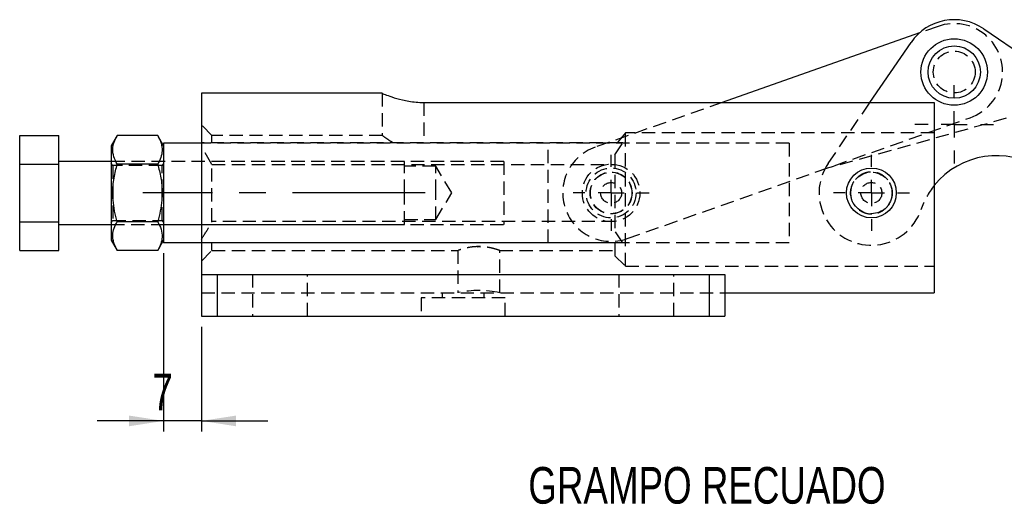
# Model space of a CAD drawing. Extents: x 72 to 802, y 28 to 567.
# Tile 1 of 29: x 118 to 306, y 31 to 123. Entities that reach past the tile are written whole.
import ezdxf

# ---------------------------------------------------------------- set-up
doc = ezdxf.new("R2010")
doc.units = 0
doc.header["$LTSCALE"] = 2
doc.linetypes.add('CENTERX2', pattern=[20.32, 12.7, -2.54, 2.54, -2.54])
doc.linetypes.add('HIDDEN', pattern=[1.905, 1.27, -0.635])
doc.layers.get('0').update_dxf_attribs({"linetype": 'CONTINUOUS'})
doc.styles.add('SLDTEXTSTYLE0', font='TXT', dxfattribs={"width": 0.75})
doc.dimstyles.new('SLDDIMSTYLE6', dxfattribs={"dimtxt": 7, "dimasz": 6.604, "dimexe": 0, "dimexo": 0.0625, "dimgap": 1.75, "dimtad": 1, "dimdec": 0, "dimrnd": 1e-09, "dimzin": 12, "dimtxsty": 'SLDTEXTSTYLE0', "dimsah": 1, "dimcen": 0.09, "dimazin": 3, "dimtfac": 1, "dimtmove": 0, "dimatfit": 3, "dimtolj": 1, "dimtzin": 12})

# ---------------------------------------------------------------- blocks, each defined once
blk = doc.blocks.new('_D_12')
at = {"color": 179, "linetype": 'CONTINUOUS'}
for p, q in [((145.66, 78.67), (145.66, 44.64)), ((152.89, 64.64), (152.89, 44.64)), ((145.66, 46.64), (132.96, 46.64)), ((152.89, 46.64), (145.66, 46.64)), ((152.89, 46.64), (165.59, 46.64))]:
    blk.add_line(p, q, dxfattribs=at)
for points in [[(145.66, 46.64), (139.06, 47.66), (139.06, 45.62)], [(152.89, 46.64), (159.49, 45.62), (159.49, 47.66)]]:
    blk.add_solid(points, dxfattribs=at)
at = {"color": 179, "linetype": 'CONTINUOUS', "insert": (143.52, 55.66, 0.1), "char_height": 7, "attachment_point": 1, "style": 'SLDTEXTSTYLE0'}
blk.add_mtext('7', dxfattribs=at)
blk = doc.blocks.new('SW_CENTERMARKSYMBOL_7')
at = {"color": 0, "linetype": 'CONTINUOUS'}
for p, q in [((0, 5), (0, 7.5)), ((0, 0), (0, 2.5)), ((-5, 0), (-7.5, 0)), ((0, 0), (-2.5, 0)), ((0, 0), (0, -2.5)), ((0, 0), (2.5, 0)), ((5, 0), (7.5, 0)), ((0, -5), (0, -7.5))]:
    blk.add_line(p, q, dxfattribs=at)
blk = doc.blocks.new('SW_CENTERMARKSYMBOL_8')
at = {"color": 0, "linetype": 'CONTINUOUS'}
for p, q in [((0, 5), (0, 7.2625)), ((0, 0), (0, 2.5)), ((-5, 0), (-7.2625, 0)), ((0, 0), (-2.5, 0)), ((0, 0), (0, -2.5)), ((0, 0), (2.5, 0)), ((5, 0), (7.2625, 0)), ((0, -5), (0, -7.2625))]:
    blk.add_line(p, q, dxfattribs=at)
blk = doc.blocks.new('SW_CENTERMARKSYMBOL_9')
at = {"color": 0, "linetype": 'CONTINUOUS'}
for p, q in [((0, 5), (0, 7.2625)), ((0, 0), (0, 2.5)), ((-5, 0), (-7.2625, 0)), ((0, 0), (-2.5, 0)), ((0, 0), (0, -2.5)), ((0, 0), (2.5, 0)), ((5, 0), (7.2625, 0)), ((0, -5), (0, -7.2625))]:
    blk.add_line(p, q, dxfattribs=at)

msp = doc.modelspace()

# ---------------------------------------------------------------- linework, layer by layer
at = {"color": 7, "linetype": 'CONTINUOUS'}
for p, q in [((290.0502, 120.7537), (252.3867, 107.4794)), ((302.3587, 121.5435), (327.111, 104.5929)), ((280.6074, 107.4794), (288.4577, 118.9429)), ((187.4164, 109.2406), (152.888, 109.2406)), ((152.888, 109.2406), (152.888, 74.6406)), ((195.388, 107.4794), (292.888, 107.4794)), ((292.888, 107.4794), (292.888, 71.1406)), ((118.1605, 101.1602), (125.6605, 101.1602)), ((118.1605, 95.6754), (118.1605, 101.1602)), ((125.6605, 95.6754), (125.6605, 101.1602)), ((136.7977, 101.1602), (135.6605, 99.1906)), ((144.5233, 101.1602), (136.7977, 101.1602)), ((145.6605, 99.1906), (144.5233, 101.1602)), ((145.6605, 99.7156), (145.6605, 80.6656)), ((152.888, 99.7156), (145.6605, 99.7156)), ((135.6605, 99.1906), (135.6605, 90.1906)), ((135.6605, 96.1906), (125.6605, 96.1906)), ((118.1605, 84.7057), (118.1605, 95.6754)), ((118.1605, 95.6754), (125.6605, 95.6754)), ((125.6605, 84.7057), (125.6605, 95.6754)), ((144.5233, 95.6754), (136.7977, 95.6754)), ((135.6605, 90.1906), (135.6605, 81.1906)), ((118.1605, 84.7057), (125.6605, 84.7057)), ((118.1605, 79.2209), (118.1605, 84.7057)), ((125.6605, 79.2209), (125.6605, 84.7057)), ((144.5233, 84.7057), (136.7977, 84.7057)), ((125.6605, 84.1906), (135.6605, 84.1906)), ((135.6605, 81.1906), (136.7977, 79.2209)), ((144.5233, 79.2209), (145.6605, 81.1906)), ((118.1605, 79.2209), (125.6605, 79.2209)), ((144.5233, 79.2209), (136.7977, 79.2209)), ((152.888, 80.6656), (145.6605, 80.6656)), ((152.888, 74.6406), (152.888, 66.6406)), ((152.888, 74.6406), (155.888, 74.6406)), ((155.888, 74.6406), (155.888, 66.6406)), ((155.888, 74.6406), (249.888, 74.6406)), ((249.888, 74.6406), (249.888, 66.6406)), ((249.888, 74.6406), (252.888, 74.6406)), ((252.888, 74.6406), (252.888, 66.6406)), ((252.888, 71.1406), (292.888, 71.1406)), ((152.888, 66.6406), (155.888, 66.6406)), ((155.888, 66.6406), (249.888, 66.6406)), ((249.888, 66.6406), (252.888, 66.6406))]:
    msp.add_line(p, q, dxfattribs=at)
at = {"color": 7, "linetype": 'HIDDEN'}
for p, q in [((293.6338, 122.0167), (290.0502, 120.7537)), ((187.388, 109.2406), (187.388, 101.1519)), ((195.388, 107.4794), (195.388, 99.7406)), ((252.3867, 107.4794), (228.0858, 98.9146)), ((321.3355, 108.548), (272.0019, 94.7773)), ((272.6372, 95.8408), (280.6074, 107.4794)), ((234.2353, 81.4665), (299.7833, 104.5687)), ((154.888, 101.1906), (152.888, 103.1906)), ((233.888, 101.6797), (232.346, 99.7406)), ((292.888, 101.6797), (233.888, 101.6797)), ((233.888, 76.1906), (233.888, 101.6797)), ((233.3937, 99.7406), (152.888, 99.7406)), ((265.1605, 99.7156), (152.888, 99.7156)), ((154.888, 99.7406), (154.888, 101.1906)), ((187.4415, 101.1906), (154.888, 101.1906)), ((219.1605, 80.6656), (219.1605, 99.7156)), ((231.888, 97.4567), (233.3937, 99.7406)), ((265.1605, 99.7156), (265.1605, 80.6656)), ((154.888, 95.6493), (152.888, 99.0108)), ((210.6605, 96.1906), (135.6605, 96.1906)), ((191.6605, 96.1906), (145.6605, 96.1906)), ((191.6605, 90.1906), (191.6605, 96.1906)), ((210.6605, 96.1906), (210.6605, 84.1906)), ((231.888, 97.4567), (231.888, 82.9244)), ((135.9276, 95.4406), (135.6605, 95.822)), ((135.9276, 95.4406), (135.9276, 84.9406)), ((145.3934, 95.4406), (135.9276, 95.4406)), ((145.6605, 95.822), (145.3934, 95.4406)), ((145.3934, 90.1906), (145.3934, 95.4406)), ((154.888, 84.7318), (154.888, 95.6493)), ((154.888, 95.6493), (231.888, 95.6493)), ((197.6605, 95.2906), (191.6605, 95.2906)), ((197.6605, 90.1906), (197.6605, 95.2906)), ((200.7249, 90.1906), (197.6605, 95.2906)), ((145.3934, 84.9406), (145.3934, 90.1906)), ((191.6605, 84.1906), (191.6605, 90.1906)), ((197.6605, 85.0906), (197.6605, 90.1906)), ((197.6605, 85.0906), (200.7249, 90.1906)), ((284.3006, 88.1039), (284.1883, 87.9305)), ((135.6605, 84.5591), (135.9276, 84.9406)), ((135.9276, 84.9406), (145.3934, 84.9406)), ((145.3934, 84.9406), (145.6605, 84.5591)), ((231.888, 84.7318), (154.888, 84.7318)), ((191.6605, 85.0906), (197.6605, 85.0906)), ((135.6605, 84.1906), (210.6605, 84.1906)), ((145.6605, 84.1906), (191.6605, 84.1906)), ((233.3937, 80.6406), (231.888, 82.9244)), ((265.1605, 80.6656), (152.888, 80.6656)), ((233.3937, 80.6406), (152.888, 80.6406)), ((152.888, 77.1906), (154.888, 79.1906)), ((154.888, 79.1906), (154.888, 80.6406)), ((154.888, 79.1906), (201.9306, 79.1906)), ((201.888, 79.2058), (201.888, 71.1406)), ((205.582, 79.9231), (205.888, 79.9436)), ((205.888, 79.9436), (206.2341, 79.9222)), ((209.8456, 79.1906), (231.888, 79.1906)), ((209.888, 71.1406), (209.888, 79.2057)), ((231.888, 80.6406), (231.888, 78.1906)), ((231.888, 78.1906), (233.888, 76.1906)), ((233.888, 76.1906), (292.888, 76.1906)), ((155.888, 74.6406), (155.888, 66.6406)), ((162.638, 74.6406), (162.638, 66.6406)), ((173.138, 66.6406), (173.138, 74.6406)), ((232.638, 74.6406), (232.638, 66.6406)), ((243.138, 66.6406), (243.138, 74.6406)), ((249.888, 74.6406), (249.888, 66.6406)), ((152.888, 71.1406), (252.888, 71.1406)), ((210.888, 70.1406), (194.888, 70.1406)), ((194.888, 70.1406), (194.888, 66.6406)), ((198.888, 71.1406), (198.888, 70.1406)), ((206.888, 70.1406), (206.888, 71.1406)), ((210.888, 66.6406), (210.888, 70.1406))]:
    msp.add_line(p, q, dxfattribs=at)
at = {"color": 179, "linetype": 'CENTERX2'}
msp.add_line((195.6605, 90.1906), (141.6605, 90.1906), dxfattribs=at)
at = {"color": 7, "linetype": 'HIDDEN', "flags": 128}
for points in [[(276.9022, 89.8532), (276.8895, 90.0791), (276.9508, 90.8968)], [(284.1883, 87.9305), (283.5225, 87.1807), (283.2762, 86.9818)]]:
    msp.add_lwpolyline(points, dxfattribs=at)
at = {"color": 7, "linetype": 'CONTINUOUS'}
for centre, radius in [((296.7085, 113.2927), 6.35), ((296.7085, 113.2927), 5), ((280.888, 90.1906), 4.7625)]:
    msp.add_circle(centre, radius, dxfattribs=at)
at = {"color": 7, "linetype": 'HIDDEN'}
for centre, radius in [((296.7085, 113.2927), 4), ((231.1605, 90.1906), 5.5), ((231.1605, 90.1906), 4.7625), ((231.1605, 90.1906), 4), ((231.1605, 90.1906), 3.9688), ((280.888, 90.1906), 3.9688), ((231.1605, 90.1906), 2), ((280.888, 90.1906), 2)]:
    msp.add_circle(centre, radius, dxfattribs=at)
at = {"color": 7, "linetype": 'CONTINUOUS'}
for centre, radius, end in [((296.7085, 113.2927), 10, 145.596321), ((304.7333, 82.1431), 15.1667, 141.353226)]:
    msp.add_arc(centre, radius, 55.596321, end, dxfattribs=at)
at = {"color": 7, "linetype": 'HIDDEN'}
for centre, radius, start, end in [((296.7085, 113.2927), 9.25, 289.414827, 109.414827), ((231.1605, 90.1906), 9.25, 109.414827, 289.414827), ((280.888, 90.1906), 10, 145.596321, 341.351237), ((304.7333, 82.1431), 15.1667, 141.353226, 161.351237), ((205.8883, 52.3153), 19.2454, 78.00512, 101.837529)]:
    msp.add_arc(centre, radius, start, end, dxfattribs=at)
at = {"color": 7, "linetype": 'CONTINUOUS'}
for points, knots in [([(187.4164, 109.2286), (187.4106, 109.2311), (187.3807, 109.2436), (187.8845, 109.031), (189.1953, 108.5336), (190.877, 108.0288), (192.5154, 107.702), (193.9007, 107.5174), (194.8833, 107.4923), (195.388, 107.4794)], [0, 0, 0, 0, 0.04740769, 0.24426219, 0.44423897, 0.65853028, 0.7678501, 0.8807735, 1, 1, 1, 1]), ([(136.7977, 95.6754), (136.5526, 96.1514), (136.0572, 97.1138), (135.8759, 98.5398), (136.142, 99.9029), (136.5778, 100.7386), (136.7977, 101.1602)], [0, 0, 0, 0, 0.26460575, 0.53494957, 0.76534398, 1, 1, 1, 1]), ([(144.5233, 101.1602), (144.7684, 100.6842), (145.2639, 99.7217), (145.4451, 98.2958), (145.1791, 96.9327), (144.7432, 96.097), (144.5233, 95.6754)], [0, 0, 0, 0, 0.264605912, 0.534949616, 0.765344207, 1, 1, 1, 1]), ([(136.7977, 84.7057), (136.6184, 85.3799), (136.2583, 86.7343), (135.9303, 89.0489), (135.9348, 91.6506), (136.3215, 93.9379), (136.6859, 95.2675), (136.7977, 95.6754)], [0, 0, 0, 0, 0.187905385, 0.37753027, 0.628384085, 0.886013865, 1, 1, 1, 1]), ([(144.5233, 95.6754), (144.6351, 95.2675), (144.9933, 93.9609), (145.3837, 91.6749), (145.3941, 89.0795), (145.0641, 86.7412), (144.7042, 85.3867), (144.5233, 84.7057)], [0, 0, 0, 0, 0.11398658, 0.36518891, 0.62246749, 0.81021143, 1, 1, 1, 1]), ([(136.7977, 79.2209), (136.5526, 79.6969), (136.0572, 80.6594), (135.8759, 82.0853), (136.142, 83.4484), (136.5778, 84.2841), (136.7977, 84.7057)], [0, 0, 0, 0, 0.26460591, 0.53494964, 0.76534412, 1, 1, 1, 1]), ([(144.5233, 84.7057), (144.7684, 84.2297), (145.2639, 83.2673), (145.4451, 81.8413), (145.1791, 80.4782), (144.7432, 79.6426), (144.5233, 79.2209)], [0, 0, 0, 0, 0.26460587, 0.53494962, 0.76534411, 1, 1, 1, 1])]:
    msp.add_open_spline(points, degree=3, knots=knots, dxfattribs=at)
at = {"color": 7, "linetype": 'HIDDEN'}
for points, knots in [([(189.5397, 99.7406), (189.4789, 99.778), (189.0945, 100.0149), (188.4534, 100.4372), (187.7364, 100.9363), (187.3307, 101.232), (187.4248, 101.1639), (187.4414, 101.1519)], [0, 0, 0, 0, 0.047214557, 0.298484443, 0.559183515, 0.922574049, 1, 1, 1, 1]), ([(276.888, 90.1906), (276.9312, 90.6349), (277.0177, 91.5234), (277.6905, 92.7095), (278.6889, 93.6242), (279.9506, 94.1583), (281.3107, 94.2433), (282.6104, 93.8819), (283.7215, 93.1192), (284.5298, 92.0236), (284.9306, 90.7145), (284.8759, 89.3567), (284.3856, 88.1021), (283.5114, 87.0713), (282.3349, 86.3786), (280.9927, 86.1161), (279.653, 86.3087), (278.4538, 86.9226), (277.5205, 87.8998), (276.9749, 89.0496), (276.9141, 89.8468), (276.888, 90.1906)], [0, 0, 0, 0, 0.05289282, 0.10575874, 0.15932825, 0.21342869, 0.2667437, 0.31917585, 0.37200499, 0.42588113, 0.47984507, 0.53281637, 0.58526683, 0.63842218, 0.69246862, 0.74620561, 0.79886824, 0.85138587, 0.90489029, 0.95899606, 1, 1, 1, 1]), ([(152.888, 81.3703), (153.4026, 82.1524), (154.1205, 83.2435), (154.7186, 84.4034), (154.888, 84.7318)], [0, 0, 0, 0, 0.71681703, 1, 1, 1, 1]), ([(209.8456, 79.2058), (209.8584, 79.2012), (209.9188, 79.1795), (209.6064, 79.2933), (208.9349, 79.5103), (207.885, 79.7732), (206.5974, 79.9491), (205.2509, 79.9509), (204.0161, 79.7945), (202.9555, 79.5444), (202.2113, 79.3086), (201.859, 79.1801), (201.9181, 79.2014), (201.9306, 79.2059)], [0, 0, 0, 0, 0.02700267, 0.12753999, 0.22955485, 0.33721618, 0.44692862, 0.55085875, 0.65031824, 0.75339823, 0.86252628, 0.97108618, 1, 1, 1, 1])]:
    msp.add_open_spline(points, degree=3, knots=knots, dxfattribs=at)

# ---------------------------------------------------------------- block references
at = {"color": 179, "linetype": 'CONTINUOUS'}
for name, p in [('SW_CENTERMARKSYMBOL_7', (296.7085, 103.2927)), ('SW_CENTERMARKSYMBOL_9', (231.1605, 90.1906)), ('SW_CENTERMARKSYMBOL_8', (280.888, 90.1906))]:
    msp.add_blockref(name, p, dxfattribs=at)

# ---------------------------------------------------------------- texts
at = {"color": 179, "linetype": 'CONTINUOUS', "insert": (215.3369, 37.8321), "char_height": 7, "attachment_point": 1, "style": 'SLDTEXTSTYLE0'}
msp.add_mtext('GRAMPO RECUADO', dxfattribs=at)

# ---------------------------------------------------------------- dimensions: what is measured, and where the dimension line sits
at = {"color": 179, "linetype": 'CONTINUOUS'}
dim = msp.add_linear_dim(base=(145.6605, 46.6406), p1=(152.888, 66.6406), p2=(145.6605, 80.6656), dimstyle='SLDDIMSTYLE6', dxfattribs=at)
dim.commit()
dim.dimension.update_dxf_attribs({"geometry": '_D_12', "text_midpoint": (148.9534, 46.6406), "dimtype": 160})

doc.saveas('drawing.dxf')
